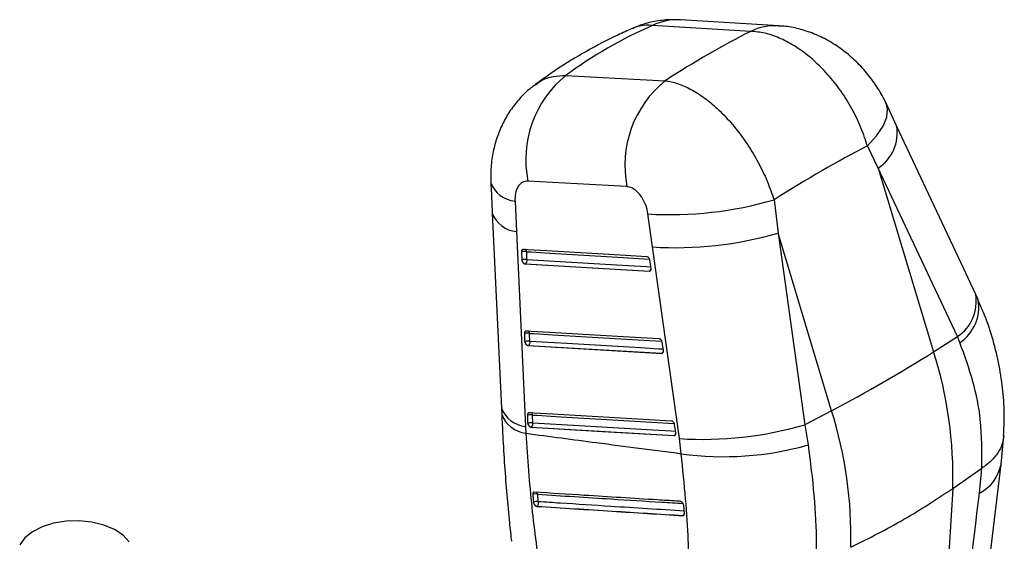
# Model space of a CAD drawing. Header units: millimetres. Extents: x 50 to 364, y 8 to 287.
# Tile 16 of 16: x 288 to 352, y 237 to 271. Entities that reach past the tile are written whole.
import ezdxf

# ---------------------------------------------------------------- set-up
doc = ezdxf.new("R2010")
doc.units = ezdxf.units.MM

msp = doc.modelspace()

# ---------------------------------------------------------------- linework, layer by layer
at = {"color": 7, "linetype": 'Continuous', "lineweight": 25}
for p, q in [((337.340761, 270.595698), (330.994961, 270.978939)), ((344.949551, 264.140518), (344.267301, 265.594426)), ((343.767439, 261.409697), (343.059615, 262.843038)), ((343.767439, 261.409697), (347.338999, 249.557026)), ((348.874277, 250.533283), (343.767439, 261.409697)), ((337.035495, 259.368646), (337.297551, 257.219175)), ((320.316627, 259.281653), (320.408926, 257.314716)), ((318.84869, 258.495073), (319.441387, 245.918071)), ((329.197363, 256.322538), (328.896779, 258.451417)), ((320.408926, 257.314716), (321.004329, 244.736549)), ((337.297551, 257.219175), (339.032025, 244.847266)), ((340.752185, 245.754539), (337.297551, 257.219175)), ((330.934035, 243.951953), (329.197363, 256.322538)), ((320.768812, 255.492736), (320.749931, 256.011448)), ((321.088461, 255.496933), (321.069578, 256.015628)), ((320.774997, 255.440285), (320.768812, 255.492736)), ((320.958065, 255.218402), (320.984468, 255.233644)), ((328.970303, 254.742102), (320.958065, 255.218402)), ((329.004355, 255.475102), (329.08294, 254.953051)), ((329.08294, 254.953051), (329.085584, 254.930242)), ((328.996595, 254.75728), (328.970303, 254.742102)), ((320.960844, 250.222712), (320.94193, 250.741405)), ((321.280502, 250.22695), (321.261588, 250.745638)), ((347.338999, 249.557026), (348.874277, 250.533283)), ((349.033902, 250.147504), (348.874277, 250.533283)), ((320.966959, 250.170645), (320.960844, 250.222712)), ((321.150173, 249.948407), (321.176558, 249.963638)), ((329.768393, 249.437842), (321.150173, 249.948407)), ((329.802558, 250.170886), (329.881097, 249.648816)), ((329.794699, 249.453028), (329.768393, 249.437842)), ((329.881097, 249.648816), (329.883769, 249.625633)), ((319.437916, 245.919246), (319.457629, 245.514607)), ((321.153112, 244.952822), (321.134181, 245.471496)), ((321.472776, 244.957091), (321.453844, 245.47577)), ((340.752185, 245.754539), (339.032025, 244.847266)), ((321.004329, 244.736549), (321.023843, 244.295288)), ((321.159179, 244.901006), (321.153112, 244.952822)), ((321.34249, 244.678523), (321.368864, 244.693749)), ((330.60039, 244.866465), (330.678903, 244.344381)), ((339.032025, 244.847266), (339.242269, 243.542075)), ((330.566155, 244.133383), (321.34249, 244.678523)), ((330.592469, 244.148574), (330.566155, 244.133383)), ((330.678903, 244.344381), (330.681593, 244.320938)), ((351.695386, 242.308505), (351.871184, 244.123386)), ((331.050884, 242.980494), (330.934035, 243.951953)), ((348.123731, 212.287405), (351.688611, 242.30284)), ((348.574576, 240.738694), (350.455273, 242.044461)), ((350.294591, 240.432795), (350.457273, 242.045811)), ((350.457273, 242.045811), (350.455273, 242.044461)), ((348.574576, 240.738694), (346.730626, 210.411599)), ((321.507378, 239.850259), (321.517021, 239.800015)), ((331.205422, 239.630235), (331.201018, 239.661454)), ((331.2479, 239.133385), (331.205422, 239.630235)), ((321.721772, 239.579787), (321.729513, 239.584256)), ((331.156414, 238.986117), (331.145922, 238.980061))]:
    msp.add_line(p, q, dxfattribs=at)
at = {"color": 7, "linetype": 'Continuous', "lineweight": 25, "flags": 128}
for points in [[(335.536867, 270.239706), (332.33845, 270.432913), (329.191237, 270.623035)], [(323.599773, 267.394443), (326.772498, 267.221948), (329.999528, 267.046429)], [(350.058024, 253.264304), (348.937444, 255.65072), (344.951461, 264.140379)], [(327.544188, 260.214893), (324.319564, 260.395617), (321.14921, 260.57325)], [(320.866463, 256.18293), (321.16366, 256.165254), (322.352445, 256.09455), (327.107508, 255.811678), (328.81873, 255.709864)], [(320.984468, 255.233644), (324.974349, 254.996456), (328.996595, 254.75728)], [(321.058487, 250.912898), (321.355786, 250.895282), (322.544979, 250.824807), (327.301686, 250.542882), (329.616893, 250.405636)], [(321.176558, 249.963638), (325.469477, 249.709316), (329.794699, 249.453028)], [(321.250755, 245.643004), (321.548122, 245.625427), (322.737591, 245.555112), (327.49541, 245.273827), (330.414695, 245.101207)], [(321.368864, 244.693749), (325.964535, 244.422149), (330.592469, 244.148574)], [(295.415634, 237.290948), (295.015774, 237.717262), (294.461626, 238.081518), (293.780981, 238.365455), (293.007959, 238.554841), (292.18133, 238.640178), (291.342544, 238.617179), (290.533659, 238.487003), (289.79524, 238.256178), (289.16431, 237.936275), (288.672508, 237.54334), (288.344491, 237.097078)]]:
    msp.add_lwpolyline(points, dxfattribs=at)
at = {"color": 8, "linetype": 'Continuous', "lineweight": 25, "flags": 128}
for points in [[(343.059615, 262.843038), (343.655336, 263.488725), (344.080452, 264.117459), (344.320155, 264.70735), (344.366096, 265.237854), (344.268017, 265.594502)], [(321.069578, 256.015628), (321.36678, 255.997966), (322.555587, 255.927291), (327.310733, 255.644569), (328.984297, 255.545046)], [(329.072499, 255.022412), (328.803363, 255.038417), (327.614549, 255.109081), (322.859218, 255.391705), (321.088461, 255.496933)], [(321.261588, 250.745638), (321.558891, 250.728026), (322.748097, 250.65758), (327.504858, 250.375753), (329.78252, 250.240777)], [(329.870671, 249.718126), (329.601329, 249.734084), (328.412129, 249.804541), (323.655262, 250.086308), (321.280502, 250.22695)], [(321.453844, 245.47577), (321.751215, 245.458197), (322.940693, 245.387899), (327.69855, 245.106678), (330.580362, 244.936325)], [(330.668485, 244.413655), (330.399004, 244.429586), (329.209538, 244.49989), (324.451619, 244.781076), (321.472776, 244.957091)]]:
    msp.add_lwpolyline(points, dxfattribs=at)
at = {"color": 8, "linetype": 'Continuous', "lineweight": 25}
for centre, radius, start, end in [((330.785826, 267.290071), 3.694776, 86.77661283, 115.5678358), ((337.131735, 266.906525), 3.695091, 86.80602354, 115.57028521), ((342.22825, 263.699243), 2.758826, 303.91167844, 9.18477126), ((320.485673, 261.12299), 1.84908, 200.78372235, 264.75459004), ((320.576147, 259.157383), 1.850239, 200.99060155, 264.81464359), ((320.87032, 255.997494), 0.200081, 5.19992482, 67.1197543), ((328.877451, 254.943502), 0.221074, 302.61108784, 340.13726538), ((329.004183, 254.839943), 0.08301, 264.75564188, 299.59446905), ((347.334532, 252.822951), 2.759238, 303.91986125, 9.18896505), ((347.465408, 252.455813), 2.790782, 304.19608376, 9.55781008), ((321.062333, 250.727478), 0.20008, 5.20773763, 67.12215175), ((329.675596, 249.63917), 0.220984, 302.61329291, 340.1745026), ((329.802223, 249.535989), 0.083301, 264.81836997, 299.53174096), ((321.171157, 246.582132), 1.853107, 201.01500391, 264.8348834), ((321.216263, 246.152818), 1.867469, 199.7678907, 264.08586499), ((321.253827, 245.457273), 0.20087, 5.28359116, 66.2142324), ((330.47545, 244.333114), 0.218514, 302.37930132, 340.96661877), ((330.600184, 244.230585), 0.082373, 264.62602764, 299.74464944), ((349.140726, 242.744345), 2.583538, 296.52716042, 350.28987537), ((321.57625, 240.314817), 0.208347, 12.38848724, 55.58047555), ((331.040307, 239.171087), 0.218391, 302.11686781, 341.85161683), ((331.163933, 239.069275), 0.083497, 264.83329742, 299.49555261)]:
    msp.add_arc(centre, radius, start, end, dxfattribs=at)
at = {"color": 7, "linetype": 'Continuous', "lineweight": 25}
for centre, radius, start, end in [((328.038626, 261.948965), 7.025429, 129.18502552, 191.29259045), ((334.430768, 261.596777), 7.023859, 129.11537269, 191.34647371), ((330.338982, 282.221171), 23.813467, 266.52789891, 286.33225424), ((330.677987, 279.983369), 23.707112, 266.41927054, 286.21382003), ((320.917255, 255.439931), 0.595507, 75.17984016, 106.31861141), ((320.936167, 254.921288), 0.59545, 75.18123253, 106.32324233), ((320.835222, 255.444774), 0.258555, 305.25621105, 11.63832668), ((321.057538, 255.517204), 0.292823, 195.22915253, 255.55004712), ((321.109353, 250.170083), 0.595348, 75.18455475, 106.33295821), ((321.128275, 249.651499), 0.595246, 75.1826711, 106.33667668), ((321.249681, 250.247292), 0.292927, 195.16838949, 255.54441264), ((321.027263, 250.174746), 0.258564, 305.2678705, 11.64816811), ((296.963951, 329.212413), 94.247684, 297.6848589, 302.30976457), ((321.763087, 241.47774), 26.821672, 358.42106824, 17.53103164), ((321.30168, 244.900309), 0.595239, 75.1887155, 106.34358969), ((315.176273, 237.675254), 26.821672, 358.42106824, 17.53103164), ((321.320603, 244.381469), 0.595397, 75.19190902, 106.33844688), ((321.442091, 244.977532), 0.293079, 195.13599507, 255.53109704), ((321.219506, 244.904857), 0.258601, 305.27928349, 11.6532626), ((332.413934, 267.636735), 23.730971, 266.4246294, 286.19336527), ((333.82164, 262.587215), 19.80153, 261.95641671, 285.88741659), ((321.647988, 239.914711), 0.463909, 73.49980575, 114.10901226), ((321.700425, 239.437772), 0.455426, 73.66564488, 115.07999324), ((321.804794, 239.870915), 0.296379, 193.84048398, 255.2854264), ((321.577295, 239.798263), 0.26262, 305.4232805, 16.9473564)]:
    msp.add_arc(centre, radius, start, end, dxfattribs=at)
for centre, major_axis, ratio, start_param, end_param in [((366.029915, 218.943015), (45.782319, -45.570531), 0.662410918, 2.890308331, 3.038424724), ((318.085153, 221.83242), (35.677688, 49.878267), 0.386218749, 0.630754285, 0.777458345), ((318.085153, 221.83242), (42.054164, 43.505487), 0.275358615, 0.685387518, 0.845048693)]:
    msp.add_ellipse(centre, major_axis=major_axis, ratio=ratio, start_param=start_param, end_param=end_param, dxfattribs=at)
for points, knots in [([(330.986647, 270.965994), (330.750259, 270.978506), (330.195332, 271.00788), (329.322251, 270.89083), (328.517367, 270.698172), (328.058584, 270.488659), (327.892769, 270.412936)], [0, 0, 0, 0, 0.22368737, 0.525114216, 0.828365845, 1, 1, 1, 1]), ([(327.886781, 270.424245), (327.574077, 270.285109), (326.561345, 269.834499), (324.917882, 268.967658), (323.139803, 267.897264), (322.081662, 267.12936), (321.627684, 266.799903)], [0, 0, 0, 0, 0.140081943, 0.453672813, 0.765606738, 1, 1, 1, 1]), ([(343.059615, 262.843038), (343.052069, 262.869089), (342.923327, 263.313585), (342.607841, 264.179889), (342.002117, 265.401413), (341.262041, 266.547244), (340.344511, 267.677336), (339.34253, 268.62188), (338.309559, 269.350646), (337.367493, 269.838434), (336.428577, 270.158012), (335.834104, 270.212475), (335.536867, 270.239706)], [0, 0, 0, 0, 0.006913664, 0.117964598, 0.229015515, 0.338921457, 0.44882699, 0.587595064, 0.690334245, 0.793073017, 0.896536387, 1, 1, 1, 1]), ([(344.268248, 265.590342), (344.264893, 265.5987), (344.130394, 265.933768), (343.748229, 266.566471), (343.115397, 267.471031), (342.362272, 268.289677), (341.533824, 269.004256), (340.651417, 269.593527), (339.720827, 270.059288), (338.764204, 270.380134), (337.964438, 270.556614), (337.485808, 270.573596), (337.334373, 270.578969)], [0, 0, 0, 0, 0.003031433, 0.121529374, 0.245387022, 0.370891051, 0.490106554, 0.609659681, 0.725830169, 0.839210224, 0.949127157, 1, 1, 1, 1]), ([(329.999528, 267.046429), (330.099572, 267.033031), (330.462455, 266.984433), (331.124992, 266.777101), (331.982782, 266.343312), (332.843549, 265.735919), (333.720263, 264.95015), (334.566951, 264.002326), (335.353066, 262.918892), (336.031387, 261.778981), (336.612183, 260.581106), (336.894391, 259.7728), (337.035495, 259.368646)], [0, 0, 0, 0, 0.039752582, 0.144191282, 0.24862974, 0.35113855, 0.453647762, 0.569708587, 0.676652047, 0.783596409, 0.891797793, 1, 1, 1, 1]), ([(321.631436, 266.791959), (321.524938, 266.718297), (321.151881, 266.460265), (320.600367, 265.901487), (319.997666, 265.141519), (319.512579, 264.302234), (319.142528, 263.41278), (318.889552, 262.469158), (318.745093, 261.483125), (318.753669, 260.808748), (318.757998, 260.468363)], [0, 0, 0, 0, 0.053573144, 0.187662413, 0.323085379, 0.454978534, 0.588441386, 0.721708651, 0.859535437, 1, 1, 1, 1]), ([(318.757177, 260.467295), (318.778073, 260.007222), (318.807924, 259.349964), (318.83995, 258.692114), (318.849558, 258.494752)], [0, 0, 0, 0, 0.699989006, 1, 1, 1, 1]), ([(321.14921, 260.57325), (321.032869, 260.564861), (320.915987, 260.556432), (320.712246, 260.450849), (320.557042, 260.311816), (320.383209, 259.973489), (320.311026, 259.624815), (320.315344, 259.36026), (320.316627, 259.281653)], [0, 0, 0, 0, 0.235155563, 0.236248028, 0.472331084, 0.635245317, 0.891621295, 1, 1, 1, 1]), ([(328.896779, 258.451417), (328.896132, 258.455925), (328.868888, 258.645859), (328.771411, 259.02856), (328.554171, 259.46665), (328.288376, 259.82357), (327.985758, 260.090908), (327.71075, 260.200551), (327.567238, 260.212908), (327.544188, 260.214893)], [0, 0, 0, 0, 0.005216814, 0.219787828, 0.434651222, 0.550718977, 0.75391164, 0.960473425, 1, 1, 1, 1]), ([(320.749931, 256.011448), (320.749826, 256.018484), (320.749364, 256.049512), (320.758263, 256.100636), (320.785687, 256.151354), (320.823648, 256.180312), (320.85323, 256.182121), (320.866463, 256.18293)], [0, 0, 0, 0, 0.071485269, 0.3152405, 0.558969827, 0.802707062, 1, 1, 1, 1]), ([(328.81873, 255.709864), (328.821968, 255.709574), (328.841913, 255.70779), (328.880334, 255.692446), (328.929822, 255.649065), (328.970724, 255.587466), (328.994882, 255.52607), (329.001928, 255.48816), (329.004355, 255.475102)], [0, 0, 0, 0, 0.041060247, 0.252956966, 0.464857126, 0.676762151, 0.888663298, 1, 1, 1, 1]), ([(320.958065, 255.218402), (320.941168, 255.221809), (320.907378, 255.228623), (320.857162, 255.269069), (320.814442, 255.326894), (320.787296, 255.387628), (320.778226, 255.426461), (320.774997, 255.440285)], [0, 0, 0, 0, 0.217812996, 0.435575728, 0.654725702, 0.877078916, 1, 1, 1, 1]), ([(329.085584, 254.930242), (329.085911, 254.905435), (329.086566, 254.855815), (329.065205, 254.79516), (329.02998, 254.754376), (328.995086, 254.741604), (328.974424, 254.742019), (328.970303, 254.742102)], [0, 0, 0, 0, 0.2374739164, 0.4749947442, 0.7104384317, 0.9422461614, 1, 1, 1, 1]), ([(350.216166, 252.920434), (350.180361, 253.000863), (350.129195, 253.115795), (350.072556, 253.230253), (350.055553, 253.264613)], [0, 0, 0, 0, 0.699805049, 1, 1, 1, 1]), ([(351.852394, 244.163577), (351.874826, 244.57053), (351.926934, 245.515851), (351.830501, 247.02076), (351.593687, 248.665064), (351.192693, 250.307105), (350.731635, 251.730153), (350.34422, 252.582292), (350.195972, 252.908371)], [0, 0, 0, 0, 0.138837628, 0.322509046, 0.508076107, 0.695160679, 0.88335019, 1, 1, 1, 1]), ([(320.94193, 250.741405), (320.941826, 250.748568), (320.941372, 250.779719), (320.950369, 250.830909), (320.977875, 250.881532), (321.015832, 250.910318), (321.045337, 250.912103), (321.058487, 250.912898)], [0, 0, 0, 0, 0.0727929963, 0.3165331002, 0.5602854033, 0.8040319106, 1, 1, 1, 1]), ([(321.150173, 249.948407), (321.133271, 249.95181), (321.09947, 249.958617), (321.049238, 249.999054), (321.006499, 250.056858), (320.979283, 250.117716), (320.97021, 250.156685), (320.966959, 250.170645)], [0, 0, 0, 0, 0.217559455, 0.43506957, 0.653944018, 0.87602819, 1, 1, 1, 1]), ([(329.616893, 250.405636), (329.620217, 250.405337), (329.640258, 250.403533), (329.678777, 250.388066), (329.728248, 250.34459), (329.769106, 250.282929), (329.793152, 250.221616), (329.800159, 250.183825), (329.802558, 250.170886)], [0, 0, 0, 0, 0.042131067, 0.254017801, 0.465899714, 0.677781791, 0.889680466, 1, 1, 1, 1]), ([(350.455273, 242.044461), (350.461517, 243.084502), (350.472497, 244.913406), (349.936496, 247.66261), (349.336569, 249.314245), (349.033902, 250.147504)], [0, 0, 0, 0, 0.395135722, 0.694842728, 1, 1, 1, 1]), ([(329.883769, 249.625633), (329.884062, 249.600836), (329.884649, 249.551235), (329.863189, 249.49066), (329.827882, 249.449968), (329.793016, 249.437334), (329.77243, 249.437759), (329.768393, 249.437842)], [0, 0, 0, 0, 0.237744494, 0.47557035, 0.711304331, 0.943374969, 1, 1, 1, 1]), ([(319.462753, 245.521638), (319.481467, 245.065363), (319.527855, 243.934325), (319.638172, 242.194142), (319.784118, 240.314028), (319.934228, 238.685985), (320.042665, 237.721804), (320.087322, 237.324727)], [0, 0, 0, 0, 0.155459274, 0.385359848, 0.613351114, 0.84076702, 1, 1, 1, 1]), ([(321.134181, 245.471496), (321.134077, 245.478747), (321.133629, 245.50998), (321.142693, 245.561217), (321.170251, 245.611774), (321.208212, 245.640436), (321.237662, 245.642213), (321.250755, 245.643004)], [0, 0, 0, 0, 0.073698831, 0.317415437, 0.561170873, 0.804904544, 1, 1, 1, 1]), ([(321.34249, 244.678523), (321.325584, 244.68193), (321.291776, 244.688742), (321.241531, 244.729153), (321.198786, 244.786966), (321.171522, 244.847901), (321.162444, 244.886958), (321.159179, 244.901006)], [0, 0, 0, 0, 0.2173839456, 0.4347264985, 0.6534411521, 0.8753501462, 1, 1, 1, 1]), ([(330.414695, 245.101207), (330.418078, 245.100903), (330.438177, 245.099101), (330.476775, 245.083528), (330.526235, 245.039991), (330.567053, 244.97827), (330.591032, 244.917026), (330.598011, 244.879321), (330.60039, 244.866465)], [0, 0, 0, 0, 0.042878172, 0.254758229, 0.466636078, 0.678525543, 0.890392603, 1, 1, 1, 1]), ([(321.023843, 244.295288), (322.543544, 244.094856), (325.886215, 243.653994), (329.228257, 243.218174), (331.050884, 242.980494)], [0, 0, 0, 0, 0.454636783, 1, 1, 1, 1]), ([(321.023843, 244.295288), (321.074805, 243.4823), (321.176731, 241.856312), (321.399008, 239.493413), (321.664317, 237.191905), (321.878575, 235.738774), (321.985706, 235.012194)], [0, 0, 0, 0, 0.246887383, 0.493777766, 0.746883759, 1, 1, 1, 1]), ([(330.681593, 244.320938), (330.681863, 244.296147), (330.682404, 244.24656), (330.660878, 244.18604), (330.62551, 244.145423), (330.590665, 244.132879), (330.570135, 244.133301), (330.566155, 244.133383)], [0, 0, 0, 0, 0.237942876, 0.475958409, 0.711869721, 0.944137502, 1, 1, 1, 1]), ([(351.866361, 244.162539), (351.843312, 243.978289), (351.795065, 243.592597), (351.510623, 243.036104), (351.077328, 242.501889), (350.663958, 242.197837), (350.457273, 242.045811)], [0, 0, 0, 0, 0.233649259, 0.489099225, 0.744549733, 1, 1, 1, 1]), ([(339.242269, 243.542075), (339.379097, 242.447228), (339.656463, 240.227851), (339.777803, 237.691314), (339.74951, 236.29444), (339.740704, 235.859699)], [0, 0, 0, 0, 0.4014112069, 0.8137048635, 1, 1, 1, 1]), ([(331.543411, 236.272868), (331.531636, 236.637629), (331.492871, 237.838471), (331.34259, 240.050255), (331.14886, 241.996307), (331.050884, 242.980494)], [0, 0, 0, 0, 0.1773847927, 0.5839745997, 1, 1, 1, 1]), ([(321.560646, 240.494568), (321.545474, 240.493442), (321.514246, 240.491123), (321.479147, 240.458828), (321.458306, 240.407578), (321.45624, 240.362676), (321.458426, 240.338883), (321.458493, 240.338153)], [0, 0, 0, 0, 0.237613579, 0.489099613, 0.740576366, 0.992044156, 1, 1, 1, 1]), ([(321.458493, 240.338153), (321.471522, 240.20361), (321.487296, 240.040717), (321.504401, 239.878492), (321.507378, 239.850259)], [0, 0, 0, 0, 0.825962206, 1, 1, 1, 1]), ([(330.998437, 239.901794), (330.901494, 239.907848), (330.409785, 239.938552), (328.33918, 240.068058), (325.28972, 240.259294), (322.636399, 240.426697), (321.560646, 240.494568)], [0, 0, 0, 0, 0.030799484, 0.156219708, 0.657900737, 1, 1, 1, 1]), ([(321.82851, 239.874815), (321.821292, 239.943497), (321.804349, 240.104719), (321.788718, 240.266598), (321.779746, 240.359516)], [0, 0, 0, 0, 0.426010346, 1, 1, 1, 1]), ([(341.987762, 236.936207), (343.157339, 237.523627), (345.496493, 238.698466), (347.548548, 240.058618), (348.574576, 240.738694)], [0, 0, 0, 0, 0.5000000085, 1, 1, 1, 1]), ([(346.730626, 210.411599), (347.079532, 213.363547), (348.26192, 223.367227), (349.454163, 233.376863), (350.294591, 240.432795)], [0, 0, 0, 0, 0.295086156, 1, 1, 1, 1]), ([(321.517021, 239.800015), (321.525252, 239.775953), (321.541715, 239.727828), (321.584847, 239.662704), (321.635653, 239.612707), (321.683582, 239.585537), (321.711157, 239.581386), (321.721772, 239.579787)], [0, 0, 0, 0, 0.216347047, 0.432698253, 0.648888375, 0.86483375, 1, 1, 1, 1]), ([(331.201018, 239.661454), (331.194747, 239.685805), (331.182207, 239.734508), (331.143993, 239.803031), (331.096518, 239.857771), (331.045336, 239.893226), (331.013331, 239.899073), (330.998437, 239.901794)], [0, 0, 0, 0, 0.205312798, 0.41063504, 0.615951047, 0.821272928, 1, 1, 1, 1]), ([(321.721772, 239.579787), (322.531828, 239.527987), (324.15194, 239.424385), (327.292932, 239.224242), (329.62481, 239.076461), (331.145922, 238.980061)], [0, 0, 0, 0, 0.25798843, 0.515976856, 1, 1, 1, 1]), ([(321.729513, 239.584256), (323.350206, 239.48099), (326.491224, 239.280854), (329.634834, 239.082248), (331.156414, 238.986117)], [0, 0, 0, 0, 0.515976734, 1, 1, 1, 1]), ([(331.145922, 238.980061), (331.16193, 238.981367), (331.193944, 238.983979), (331.228427, 239.018103), (331.248716, 239.068781), (331.248166, 239.11232), (331.2479, 239.133385)], [0, 0, 0, 0, 0.2538737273, 0.507718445, 0.7618194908, 1, 1, 1, 1])]:
    msp.add_open_spline(points, degree=3, knots=knots, dxfattribs=at)
at = {"color": 8, "linetype": 'Continuous', "lineweight": 25}
for points, knots in [([(329.191237, 270.623035), (328.906376, 270.631818), (328.437253, 270.646282), (328.046759, 270.475855), (327.893381, 270.408914)], [0, 0, 0, 0, 0.607219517, 1, 1, 1, 1]), ([(321.636098, 266.785485), (321.763703, 266.882253), (322.098192, 267.135909), (322.758632, 267.35491), (323.319392, 267.381265), (323.599773, 267.394443)], [0, 0, 0, 0, 0.235707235, 0.617852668, 1, 1, 1, 1]), ([(321.779746, 240.359516), (323.362809, 240.258761), (326.036793, 240.088573), (329.164896, 239.890722), (330.709412, 239.793303), (331.162067, 239.764753)], [0, 0, 0, 0, 0.5063776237, 0.855333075, 1, 1, 1, 1]), ([(331.235865, 239.274144), (329.658887, 239.37443), (326.990533, 239.544119), (323.855383, 239.744719), (322.296742, 239.844761), (321.82851, 239.874815)], [0, 0, 0, 0, 0.502702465, 0.850606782, 1, 1, 1, 1])]:
    msp.add_open_spline(points, degree=3, knots=knots, dxfattribs=at)

doc.saveas('drawing.dxf')
